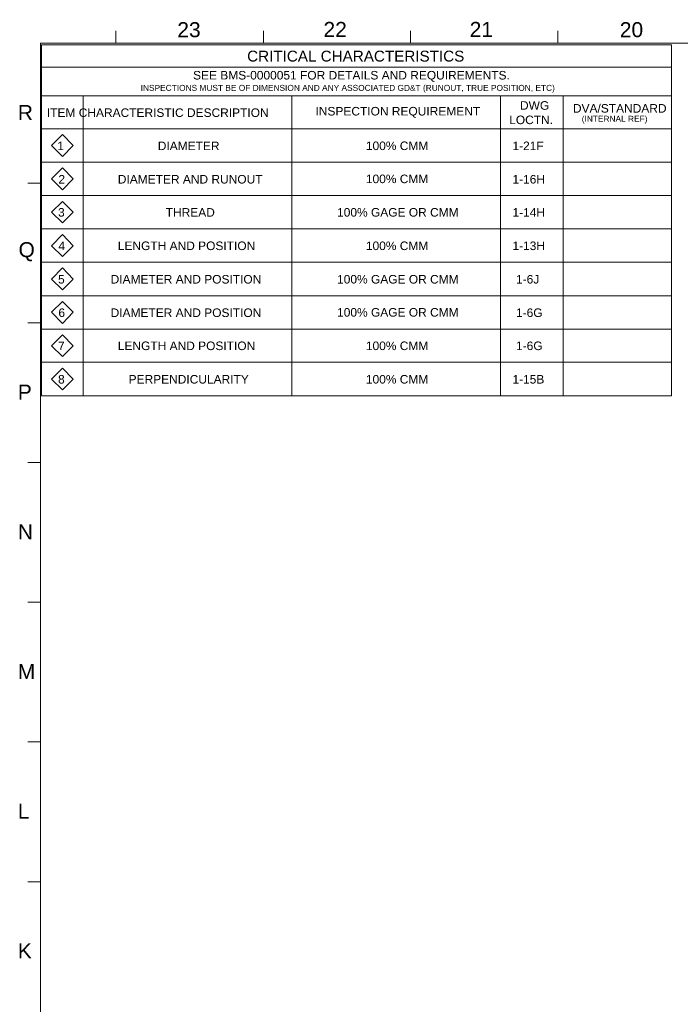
# Model space of a CAD drawing. Header units: millimetres. Extents: x 284 to 1085, y 7 to 266.
# Tile 14 of 21: x 730 to 769, y 86 to 145. Entities that reach past the tile are written whole.
import ezdxf

# ---------------------------------------------------------------- set-up
doc = ezdxf.new("R2010")
doc.units = ezdxf.units.MM
doc.layers.add('PDF4_几何图形', color=7, linetype='Continuous')
doc.layers.add('PDF4_文字', color=7, linetype='Continuous')
doc.styles.add('PDF F1', font='arial.ttf')

msp = doc.modelspace()

# ---------------------------------------------------------------- linework, layer by layer
at = {"layer": 'PDF4_几何图形', "lineweight": 13}
for points in [[(735.651, 144.006), (735.651, 143.273)], [(744.489, 144.006), (744.489, 143.273)], [(753.305, 144.006), (753.305, 143.273)], [(762.121, 144.006), (762.121, 143.273)], [(938.549, 9.33), (938.549, 143.273), (731.146, 143.273), (731.146, 9.33), (731.146, 74.297)], [(731.211, 141.829), (768.932, 141.829)], [(731.211, 140.105), (768.932, 140.105)], [(733.711, 140.105), (733.711, 122.149)], [(746.192, 140.105), (746.192, 122.149)], [(758.694, 140.105), (758.694, 122.149)], [(762.444, 140.105), (762.444, 122.149)], [(731.211, 138.143), (768.932, 138.143)], [(731.211, 136.138), (768.932, 136.138)], [(730.392, 134.888), (731.146, 134.888)], [(731.211, 134.134), (768.932, 134.134)], [(731.211, 132.151), (768.932, 132.151)], [(731.211, 130.146), (768.932, 130.146)], [(731.211, 128.141), (768.932, 128.141)], [(730.392, 126.525), (731.146, 126.525)], [(731.211, 126.137), (768.932, 126.137)], [(731.211, 124.154), (768.932, 124.154)], [(730.392, 118.14), (731.146, 118.14)], [(730.392, 109.777), (731.146, 109.777)], [(730.392, 101.413), (731.146, 101.413)], [(730.392, 93.028), (731.146, 93.028)]]:
    msp.add_lwpolyline(points, dxfattribs=at)
for points in [[(768.932, 122.149), (768.932, 143.165), (731.211, 143.165), (731.211, 122.149)], [(732.461, 136.483), (733.108, 137.13), (732.461, 137.798), (731.814, 137.13)], [(732.461, 134.479), (733.108, 135.147), (732.461, 135.794), (731.814, 135.147)], [(732.461, 132.496), (733.108, 133.142), (732.461, 133.789), (731.814, 133.142)], [(732.461, 130.491), (733.108, 131.138), (732.461, 131.806), (731.814, 131.138)], [(732.461, 128.486), (733.108, 129.133), (732.461, 129.801), (731.814, 129.133)], [(732.461, 126.482), (733.108, 127.15), (732.461, 127.797), (731.814, 127.15)], [(732.461, 124.499), (733.108, 125.145), (732.461, 125.792), (731.814, 125.145)], [(732.461, 122.494), (733.108, 123.141), (732.461, 123.809), (731.814, 123.141)]]:
    msp.add_lwpolyline(points, close=True, dxfattribs=at)

# ---------------------------------------------------------------- texts
at = {"layer": 'PDF4_文字', "attachment_point": 4, "style": 'PDF F1'}
for s, insert, char_height in [('23', (739.337, 144.072), 0.9001), ('22', (748.088, 144.093), 0.9001), ('21', (756.84, 144.093), 0.9001), ('20', (765.828, 144.072), 0.9001), ('CRITICAL CHARACTERISTICS', (743.519, 142.489), 0.65183), ('SEE BMS-0000051 FOR DETAILS AND REQUIREMENTS.', (740.281, 141.279), 0.51215), ('INSPECTIONS MUST BE OF DIMENSION AND ANY ASSOCIATED GD&T (RUNOUT, TRUE POSITION, ETC)', (737.145, 140.538), 0.35696), ('DWG', (759.853, 139.533), 0.5121), ('R', (729.788, 139.115), 0.9), ('ITEM CHARACTERISTIC DESCRIPTION', (731.53, 139.102), 0.51215), ('INSPECTION REQUIREMENT', (747.61, 139.123), 0.51215), ('DVA/STANDARD', (763.022, 139.36), 0.51215), ('LOCTN.', (759.207, 138.671), 0.5121), ('(INTERNAL REF)', (763.55, 138.684), 0.35696), ('1', (732.155, 137.118), 0.512), ('DIAMETER', (738.169, 137.118), 0.5121), ('100% CMM', (750.628, 137.118), 0.5121), ('1-21F', (759.401, 137.118), 0.5121), ('2', (732.219, 135.114), 0.512), ('DIAMETER AND RUNOUT', (735.776, 135.114), 0.51215), ('100% CMM', (750.628, 135.136), 0.5121), ('1-16H', (759.401, 135.114), 0.5121), ('3', (732.198, 133.131), 0.512), ('THREAD', (738.643, 133.131), 0.5121), ('100% GAGE OR CMM', (748.903, 133.131), 0.51215), ('1-14H', (759.401, 133.131), 0.5121), ('Q', (729.831, 130.773), 0.9), ('4', (732.219, 131.126), 0.512), ('LENGTH AND POSITION', (735.776, 131.126), 0.51215), ('100% CMM', (750.628, 131.126), 0.5121), ('1-13H', (759.401, 131.126), 0.5121), ('5', (732.198, 129.122), 0.512), ('DIAMETER AND POSITION', (735.345, 129.122), 0.51215), ('100% GAGE OR CMM', (748.903, 129.122), 0.51215), ('1-6J', (759.616, 129.122), 0.5121), ('6', (732.219, 127.117), 0.512), ('DIAMETER AND POSITION', (735.345, 127.117), 0.51215), ('100% GAGE OR CMM', (748.903, 127.139), 0.51215), ('1-6G', (759.616, 127.117), 0.5121), ('7', (732.198, 125.134), 0.512), ('LENGTH AND POSITION', (735.776, 125.134), 0.51215), ('100% CMM', (750.628, 125.134), 0.5121), ('1-6G', (759.616, 125.134), 0.5121), ('8', (732.198, 123.129), 0.512), ('PERPENDICULARITY', (736.423, 123.129), 0.51215), ('100% CMM', (750.628, 123.129), 0.5121), ('1-15B', (759.401, 123.129), 0.5121), ('P', (729.788, 122.366), 0.9), ('N', (729.788, 114.003), 0.9), ('M', (729.788, 105.618), 0.9), ('L', (729.788, 97.255), 0.9), ('K', (729.788, 88.892), 0.9)]:
    msp.add_mtext(s, dxfattribs=dict(at, insert=insert, char_height=char_height))

doc.saveas('drawing.dxf')
